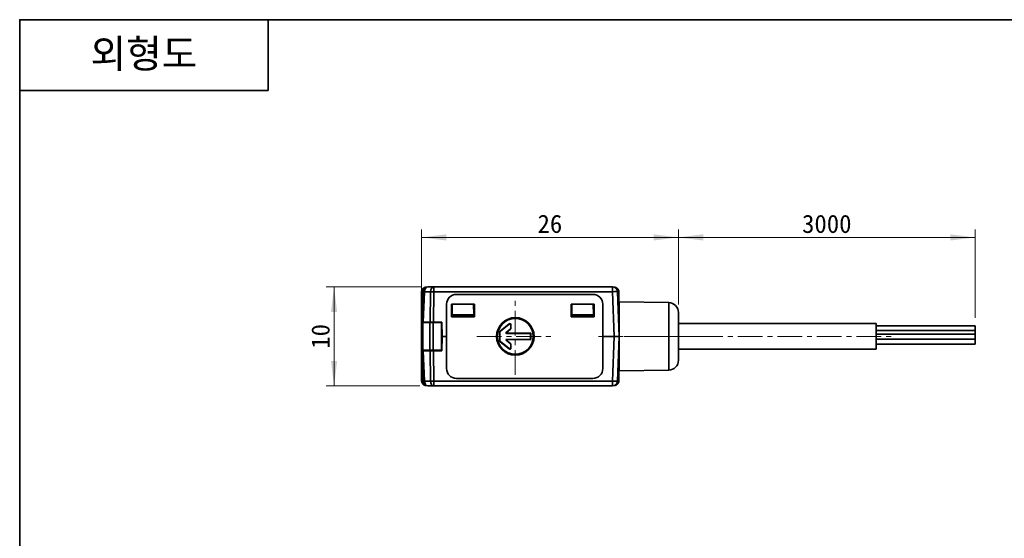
# Model space of a CAD drawing. Header units: millimetres. Extents: x 0 to 151, y 0 to 107.
# Tile 2 of 3: x 0 to 100, y 54 to 107. Entities that reach past the tile are written whole.
import ezdxf

# ---------------------------------------------------------------- set-up
doc = ezdxf.new("R2010")
doc.units = ezdxf.units.MM
doc.linetypes.add('CENTERX2', pattern=[4, 2.5, -0.5, 0.5, -0.5])
doc.layers.get('0').update_dxf_attribs({"lineweight": 0})
for name, color, linetype, lineweight in [('Dimension Layer', 3, 'Continuous', 18), ('외형선', 7, 'Continuous', 35), ('중심선2', 1, 'CENTERX2', 15)]:
    doc.layers.add(name, color=color, linetype=linetype, lineweight=lineweight)
doc.dimstyles.new('ISO-25', dxfattribs={"dimscale": 0.8, "dimtxt": 2.3, "dimasz": 3.15, "dimexe": 1, "dimexo": 1, "dimgap": 0.5, "dimtad": 1, "dimdec": 8, "dimdsep": 46, "dimtxsty": 'Standard', "dimblk": '_CAXARROW', "dimcen": 2.5, "dimdle": 6.3, "dimclrd": 1, "dimclre": 1, "dimclrt": 2, "dimadec": 8, "dimazin": 2, "dimtfac": 0.8, "dimtdec": 8, "dimtmove": 0, "dimatfit": 3, "dimfxl": 0, "dimarcsym": 0})

# ---------------------------------------------------------------- blocks, each defined once
blk = doc.blocks.new('*X3')
at = {"layer": 'Dimension Layer', "linetype": 'Continuous'}
for points in [[(31.791, 79.591), (31.476, 77.071), (32.106, 77.071)], [(31.791, 69.591), (31.476, 72.111), (32.106, 72.111)]]:
    blk.add_hatch(color=1, dxfattribs=at).paths.add_polyline_path(points, flags=0)
at = {"layer": 'Dimension Layer', "color": 1, "linetype": 'Continuous'}
for p, q in [((40.555, 79.591), (30.991, 79.591)), ((31.791, 69.591), (31.791, 79.591)), ((40.477, 69.591), (30.991, 69.591))]:
    blk.add_line(p, q, dxfattribs=at)
at = {"layer": 'Dimension Layer', "color": 2, "insert": (30.433, 74.591), "char_height": 1.84, "width": 4.76253, "attachment_point": 5, "rotation": 90}
blk.add_mtext('10', dxfattribs=at)
blk = doc.blocks.new('_CAXARROW')
blk.add_hatch(color=0).paths.add_polyline_path([(0, 0), (-1, 0.125), (-1, -0.125)], flags=0)
blk = doc.blocks.new('*X4')
at = {"layer": 'Dimension Layer', "linetype": 'Continuous'}
for points in [[(40.619, 84.602), (43.139, 84.917), (43.139, 84.287)], [(66.619, 84.602), (64.099, 84.917), (64.099, 84.287)]]:
    blk.add_hatch(color=1, dxfattribs=at).paths.add_polyline_path(points, flags=0)
at = {"layer": 'Dimension Layer', "color": 1, "linetype": 'Continuous'}
for p, q in [((40.619, 75.391), (40.619, 85.402)), ((66.619, 77.804), (66.619, 85.402)), ((40.619, 84.602), (66.619, 84.602))]:
    blk.add_line(p, q, dxfattribs=at)
at = {"layer": 'Dimension Layer', "color": 2, "insert": (53.619, 85.961), "char_height": 1.84, "width": 5.08759, "attachment_point": 5}
blk.add_mtext('26', dxfattribs=at)
blk = doc.blocks.new('*X5')
at = {"layer": 'Dimension Layer', "linetype": 'Continuous'}
for points in [[(66.619, 84.602), (69.139, 84.917), (69.139, 84.287)], [(96.622, 84.602), (94.102, 84.917), (94.102, 84.287)]]:
    blk.add_hatch(color=1, dxfattribs=at).paths.add_polyline_path(points, flags=0)
at = {"layer": 'Dimension Layer', "color": 1, "linetype": 'Continuous'}
for p, q in [((66.619, 77.804), (66.619, 85.402)), ((96.622, 76.468), (96.622, 85.402)), ((66.619, 84.602), (96.622, 84.602))]:
    blk.add_line(p, q, dxfattribs=at)
at = {"layer": 'Dimension Layer', "color": 2, "insert": (81.621, 85.961), "char_height": 1.84, "width": 10.6046, "attachment_point": 5}
blk.add_mtext('3000', dxfattribs=at)

msp = doc.modelspace()

# ---------------------------------------------------------------- linework, layer by layer
at = {"layer": '외형선'}
for p, q in [((25.1312544, 106.62832224), (25.1312544, 99.44796384)), ((0, 99.44796384), (25.1312544, 99.44796384)), ((40.63765551, 75.99100511), (40.63765551, 79.07594602)), ((40.77968599, 79.10845486), (40.67256828, 76.04100511)), ((40.81892568, 76.04100511), (40.92604338, 79.10845486)), ((41.54091912, 79.10845486), (40.92604338, 79.10845486)), ((41.13699226, 79.57528277), (41.15498224, 79.57528277)), ((41.89425714, 79.59100511), (41.2793814, 79.59100511)), ((41.54091912, 79.10845486), (41.49654952, 76.04100511)), ((41.84988753, 76.04100511), (41.89425714, 79.10845486)), ((41.89425714, 79.59100511), (41.89425714, 79.10845486)), ((41.89425714, 79.59100511), (59.96448493, 79.59100511)), ((59.96448493, 79.10845486), (41.89425714, 79.10845486)), ((44.17185108, 78.84277723), (44.17193316, 78.84100511)), ((44.17185108, 78.84277723), (57.97201518, 78.84277723)), ((44.17193316, 78.84100511), (57.97193316, 78.84100511)), ((57.97193316, 78.84100511), (57.97201518, 78.84277723)), ((59.96448493, 79.10845486), (59.96448493, 79.59100511)), ((59.96448493, 79.10845486), (60.12223775, 74.59100511)), ((60.08888408, 79.57528277), (60.10687407, 79.57528277)), ((60.62193316, 74.59100511), (60.46418034, 79.10845486)), ((60.60621082, 79.07594602), (60.60621082, 76.89100511)), ((43.1675694, 74.59100511), (43.16955042, 77.84100511)), ((43.17193316, 77.84100511), (43.16955042, 77.84100511)), ((43.17193316, 71.34100511), (43.17193316, 77.84100511)), ((43.66071554, 77.8496254), (45.98315079, 77.8496254)), ((43.66071554, 77.8496254), (43.66090894, 76.57997921)), ((43.67193316, 77.83840948), (43.66071554, 77.8496254)), ((43.67193316, 77.83840948), (43.67193316, 76.59100511)), ((43.67193316, 77.83840948), (45.97193316, 77.83840948)), ((43.73143237, 76.76421019), (43.75018258, 77.83840948)), ((45.91243396, 76.76421019), (45.89368374, 77.83840948)), ((45.92193316, 77.59100511), (45.92193316, 77.83840948)), ((45.97193316, 77.83840948), (45.98315079, 77.8496254)), ((45.97193316, 76.59100511), (45.97193316, 77.83840948)), ((45.98315079, 77.8496254), (45.98295739, 76.57997921)), ((55.76071554, 77.8496254), (58.08315079, 77.8496254)), ((55.76071554, 77.8496254), (55.76090894, 76.5799792)), ((55.77193316, 77.83840948), (55.76071554, 77.8496254)), ((55.77193316, 77.83840948), (55.77193316, 76.59100511)), ((55.77193316, 77.83840948), (58.07193316, 77.83840948)), ((55.83143237, 76.76421019), (55.85018258, 77.83840948)), ((58.01243396, 76.76421019), (57.99368374, 77.83840948)), ((58.07193316, 77.83840948), (58.08315079, 77.8496254)), ((58.07193316, 76.59100511), (58.07193316, 77.83840948)), ((58.08315079, 77.8496254), (58.08295739, 76.57997921)), ((58.97431591, 77.84100511), (58.97193316, 77.84100511)), ((58.97193316, 77.84100511), (58.97193316, 71.34100511)), ((58.97431591, 77.84100511), (58.97629693, 74.59100511)), ((65.63938557, 78.00342515), (60.62193316, 78.09100511)), ((60.62193316, 78.09100511), (60.62193316, 74.59100511)), ((65.63938557, 74.59100511), (65.63938557, 78.00342515)), ((43.67193316, 77.24100511), (43.73975485, 77.24100511)), ((43.73143237, 76.76421019), (43.7285682, 76.60012233)), ((45.91243396, 76.76421019), (43.73143237, 76.76421019)), ((45.8980022, 77.59100511), (45.97193316, 77.59100511)), ((45.91243396, 76.76421019), (45.91529813, 76.60012233)), ((45.91371176, 76.69100511), (45.97193316, 76.69100511)), ((55.84264036, 77.59100511), (55.77193316, 77.59100511)), ((55.83015457, 76.69100511), (55.77193316, 76.69100511)), ((55.83143237, 76.76421019), (55.8285682, 76.60012233)), ((58.01243396, 76.76421019), (55.83143237, 76.76421019)), ((55.84264036, 77.40631549), (55.84264036, 77.59100511)), ((58.00411148, 77.24100511), (58.07193316, 77.24100511)), ((58.01243396, 76.76421019), (58.01529813, 76.60012233)), ((60.62193316, 76.89100511), (60.54161539, 76.89100511)), ((66.62193316, 74.59111037), (66.62193316, 77.00357746)), ((40.6193359, 73.19100511), (40.6193359, 75.99100511)), ((40.76578251, 75.99100511), (40.6193359, 75.99100511)), ((40.67256828, 76.04100511), (40.67082224, 75.99100511)), ((40.67256828, 76.04100511), (40.81892568, 76.04100511)), ((40.76578251, 75.99100511), (40.76578251, 73.19100511)), ((41.47288929, 75.99100511), (40.76578251, 75.99100511)), ((40.81892568, 76.04100511), (41.49654952, 76.04100511)), ((41.1193359, 75.99100511), (41.1193359, 76.04100511)), ((41.26578251, 76.04100511), (41.26578251, 75.99100511)), ((41.47288929, 73.19100511), (41.47288929, 75.99100511)), ((41.82644268, 75.99100511), (41.47288929, 75.99100511)), ((41.49654952, 76.04100511), (41.84988753, 76.04100511)), ((41.67288929, 75.99100511), (41.67288929, 76.04100511)), ((41.82644268, 75.99100511), (41.82644268, 73.19100511)), ((42.66836004, 75.99100511), (41.82644268, 75.99100511)), ((42.6829508, 76.04100511), (41.84988753, 76.04100511)), ((42.02644268, 76.04100511), (42.02644268, 75.99100511)), ((42.4193359, 75.99100511), (42.4193359, 76.04100511)), ((42.46156081, 76.04100511), (42.46258127, 75.99100511)), ((42.66836004, 73.19100511), (42.66836004, 75.99100511)), ((42.6829508, 76.04100511), (42.72272112, 74.59100511)), ((43.66090894, 76.57997921), (43.67193316, 76.59100511)), ((45.98295739, 76.57997921), (43.66090894, 76.57997921)), ((45.97193316, 76.59100511), (43.67193316, 76.59100511)), ((43.7285682, 76.60012233), (43.72840906, 76.59100511)), ((45.91529813, 76.60012233), (43.7285682, 76.60012233)), ((45.91545727, 76.59100511), (45.91529813, 76.60012233)), ((45.97193316, 76.59100511), (45.98295739, 76.57997921)), ((49.50702302, 75.86143719), (48.59198041, 75.12940311)), ((48.6094408, 75.12101121), (49.48956263, 75.82510868)), ((49.50702302, 75.86143719), (49.48956263, 75.82510868)), ((49.65193316, 75.74706937), (49.66939355, 75.78339788)), ((49.65193316, 75.74706937), (49.65193316, 75.40303831)), ((49.66939355, 75.78339788), (49.66939355, 75.39464642)), ((55.77193316, 76.59100511), (55.76090894, 76.5799792)), ((58.08295739, 76.57997921), (55.76090894, 76.5799792)), ((58.07193316, 76.59100511), (55.77193316, 76.59100511)), ((55.8285682, 76.60012233), (55.82840906, 76.59100511)), ((58.01529813, 76.60012233), (55.8285682, 76.60012233)), ((58.01545727, 76.59100511), (58.01529813, 76.60012233)), ((58.07193316, 76.59100511), (58.08295739, 76.57997921)), ((86.62193316, 75.89100511), (66.62193316, 75.89100511)), ((86.62193316, 74.59100511), (86.62193316, 75.89100511)), ((48.55447278, 75.0513638), (48.57193316, 75.0429719)), ((48.55447278, 74.13064642), (48.55447278, 75.0513638)), ((48.57193316, 74.13903831), (48.57193316, 75.0429719)), ((48.6094408, 75.12101121), (48.59198041, 75.12940311)), ((49.61442553, 75.324999), (49.18316966, 74.97999431)), ((49.2329454, 74.99745469), (49.18316966, 74.97999431)), ((49.21438539, 74.89100511), (49.26416112, 74.90846549)), ((49.21438539, 74.89100511), (51.67193316, 74.89100511)), ((49.2329454, 74.99745469), (49.63188592, 75.31660711)), ((49.26416112, 74.90846549), (51.68939355, 74.90846549)), ((49.61442553, 75.324999), (49.63188592, 75.31660711)), ((49.66939355, 75.39464642), (49.65193316, 75.40303831)), ((51.67193316, 74.89100511), (51.68939355, 74.90846549)), ((51.67193316, 74.89100511), (51.67193316, 74.29100511)), ((51.68939355, 74.90846549), (51.68939355, 74.27354472)), ((96.62193316, 75.66835538), (86.62193316, 75.66835538)), ((96.62193316, 75.16835538), (86.62193316, 75.16835538)), ((96.62193316, 75.16835538), (86.62193316, 75.16835538)), ((96.62193316, 74.80232997), (86.62193316, 74.80232997)), ((96.62193316, 75.16835538), (96.62193316, 75.66835538)), ((96.62193316, 75.16835538), (96.62193316, 75.66835538)), ((96.62193316, 74.80232997), (96.62193316, 75.16835538)), ((96.62193316, 74.80232997), (96.62193316, 75.16835538)), ((96.62193316, 74.30232997), (96.62193316, 74.80232997)), ((96.62193316, 74.30232997), (96.62193316, 74.80232997)), ((42.66836004, 74.59100511), (42.72272112, 74.59100511)), ((42.6829508, 73.14100511), (42.72272112, 74.59100511)), ((43.1675694, 74.59100511), (42.72272112, 74.59100511)), ((43.16955042, 71.34100511), (43.1675694, 74.59100511)), ((48.57193316, 74.13903831), (48.55447278, 74.13064642)), ((48.59198041, 74.05260711), (48.6094408, 74.060999)), ((48.59198041, 74.05260711), (49.50702302, 73.32057302)), ((49.48956263, 73.35690153), (48.6094408, 74.060999)), ((49.18316966, 74.20201591), (49.2329454, 74.18455553)), ((49.18316966, 74.20201591), (49.61442553, 73.85701121)), ((49.26416112, 74.27354472), (49.21438539, 74.29100511)), ((51.67193316, 74.29100511), (49.21438539, 74.29100511)), ((49.63188592, 73.86540311), (49.2329454, 74.18455553)), ((51.68939355, 74.27354472), (49.26416112, 74.27354472)), ((49.63188592, 73.86540311), (49.61442553, 73.85701121)), ((49.65193316, 73.7789719), (49.66939355, 73.7873638)), ((49.65193316, 73.7789719), (49.65193316, 73.43494085)), ((49.66939355, 73.7873638), (49.66939355, 73.39861234)), ((51.67193316, 74.29100511), (51.68939355, 74.27354472)), ((58.97629693, 74.59100511), (58.97431591, 71.34100511)), ((60.12223775, 74.59100511), (58.97629693, 74.59100511)), ((60.12223775, 74.59100511), (59.96448493, 70.07355536)), ((60.46418034, 70.07355536), (60.62193316, 74.59100511)), ((60.62193316, 74.59100511), (60.62193316, 71.09100511)), ((65.63938557, 71.17858507), (65.63938557, 74.59100511)), ((66.62193316, 72.17843276), (66.62193316, 74.59111037)), ((86.62193316, 73.29100511), (86.62193316, 74.59100511)), ((96.62193316, 74.30232997), (86.62193316, 74.30232997)), ((96.62193316, 74.30232997), (86.62193316, 74.30232997)), ((86.62193316, 73.80232997), (96.62193316, 73.80232997)), ((96.62193316, 73.80232997), (96.62193316, 74.30232997)), ((96.62193316, 73.80232997), (96.62193316, 74.30232997)), ((40.6193359, 73.19100511), (40.76578251, 73.19100511)), ((40.63765551, 70.10607237), (40.63765551, 73.19100511)), ((40.67256828, 73.14100511), (40.67082224, 73.19100511)), ((40.67256828, 73.14100511), (40.77968599, 70.07355536)), ((40.81892568, 73.14100511), (40.67256828, 73.14100511)), ((40.76578251, 73.19100511), (41.47288929, 73.19100511)), ((40.92604338, 70.07355536), (40.81892568, 73.14100511)), ((41.49654952, 73.14100511), (40.81892568, 73.14100511)), ((41.1193359, 73.14100511), (41.1193359, 73.19100511)), ((41.26578251, 73.19100511), (41.26578251, 73.14100511)), ((41.47288929, 73.19100511), (41.82644268, 73.19100511)), ((41.49654952, 73.14100511), (41.54091912, 70.07355536)), ((41.84988753, 73.14100511), (41.49654952, 73.14100511)), ((41.67288929, 73.14100511), (41.67288929, 73.19100511)), ((41.82644268, 73.19100511), (42.66836004, 73.19100511)), ((41.89425714, 70.07355536), (41.84988753, 73.14100511)), ((41.84988753, 73.14100511), (42.6829508, 73.14100511)), ((42.02644268, 73.19100511), (42.02644268, 73.14100511)), ((42.4193359, 73.19100511), (42.4193359, 73.14100511)), ((42.46775841, 73.14100511), (42.4688958, 73.19100511)), ((49.48956263, 73.35690153), (49.50702302, 73.32057302)), ((49.66939355, 73.39861234), (49.65193316, 73.43494085)), ((66.62193316, 73.29100511), (86.62193316, 73.29100511)), ((60.54161539, 72.29100511), (60.62193316, 72.29100511)), ((60.60621082, 72.29100511), (60.60621082, 70.1060724)), ((43.16955042, 71.34100511), (43.17193316, 71.34100511)), ((58.97193316, 71.34100511), (58.97431591, 71.34100511)), ((60.62193316, 71.09100511), (65.63938557, 71.17858507)), ((40.92604338, 70.07355536), (41.54091912, 70.07355536)), ((41.89425714, 70.07355536), (59.96448493, 70.07355536)), ((41.89425714, 70.07355536), (41.89425714, 69.59100511)), ((44.17193316, 70.34100511), (44.17185108, 70.33923299)), ((57.97201518, 70.33923299), (44.17185108, 70.33923299)), ((57.97193316, 70.34100511), (44.17193316, 70.34100511)), ((57.97201518, 70.33923299), (57.97193316, 70.34100511)), ((59.96448493, 69.59100511), (59.96448493, 70.07355536)), ((41.15498223, 69.60672745), (41.13700043, 69.60672745)), ((41.2793814, 69.59100511), (41.89425714, 69.59100511)), ((59.96448493, 69.59100511), (41.89425714, 69.59100511)), ((60.10686587, 69.60672745), (60.0888841, 69.60672745))]:
    msp.add_line(p, q, dxfattribs=at)
msp.add_lwpolyline([(0, 0), (0, 106.62832224), (150.7875264, 106.62832224), (150.7875264, 0)], close=True, dxfattribs=at)
for radius in [1.9, 1.85, 1.81507923]:
    msp.add_circle((50.12193316, 74.59100511), radius, dxfattribs=at)
for centre, radius, start, end in [((41.2793814, 79.09100511), 0.5, 90, 178), ((44.17193316, 77.84039411), 1.00238293, 90.0046917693, 179.9650756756), ((44.17193316, 77.84100511), 1, 90, 180), ((57.97193316, 77.84100511), 1, 0, 90), ((57.97193316, 77.84039411), 1.00238293, 0.0349242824, 89.9953121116), ((59.96448493, 79.09100511), 0.5, 2, 90), ((65.62193316, 77.00357746), 1, 360, 88.9999999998), ((49.55187221, 75.7468158), 0.1003244, 0.1451957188, 128.5146125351), ((49.56933259, 75.78314431), 0.1003244, 0.1451957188, 128.5146125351), ((48.65453373, 75.05130522), 0.10007503, 128.6933485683, 179.9664596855), ((48.67199412, 75.04291333), 0.10007503, 128.6933485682, 179.9664596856), ((49.2145591, 74.94103559), 0.05027748, 128.8587486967, 269.8010595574), ((49.26433484, 74.95849597), 0.05027748, 128.8587486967, 269.8010595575), ((49.55187221, 75.40309689), 0.10007503, 308.6933485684, 359.9664596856), ((49.56933259, 75.39470499), 0.10007503, 308.6933485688, 359.9664596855), ((48.65453373, 74.13070499), 0.10007503, 180.0335403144, 231.3066514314), ((48.67199412, 74.13909689), 0.10007503, 180.0335403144, 231.3066514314), ((49.2145591, 74.24097463), 0.05027748, 90.1989404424, 231.1412513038), ((49.26433484, 74.22351425), 0.05027748, 90.1989404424, 231.141251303), ((49.55187221, 73.77891333), 0.10007503, 0.0335403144, 51.3066514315), ((49.56933259, 73.78730522), 0.10007503, 0.0335403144, 51.3066514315), ((49.55187221, 73.43519442), 0.1003244, 231.4853874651, 359.8548042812), ((49.56933259, 73.39886591), 0.1003244, 231.4853874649, 359.8548042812), ((65.62193316, 72.17843276), 1, 271.0000000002, 0), ((44.17193316, 71.34161611), 1.00238293, 180.0349242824, 269.9953082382), ((44.17193316, 71.34100511), 1, 180, 270), ((57.97193316, 71.34100511), 1, 270, 0), ((57.97193316, 71.34161611), 1.00238293, 270.0046880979, 359.9650756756), ((41.2793814, 70.09100511), 0.5, 182, 270), ((59.96448493, 70.09100511), 0.5, 270, 358)]:
    msp.add_arc(centre, radius, start, end, dxfattribs=at)
for centre, major_axis, ratio, start_param, end_param in [((41.2793814, 79.09100511), (0.49969541, -0.01744975), 0.0144543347, 2.3566991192, 3.1415926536), ((41.2793814, 79.09100511), (0, 0.5), 0.7071067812, 0, 1.5358897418), ((41.89425714, 79.09100511), (0, -0.5), 0.7071067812, 3.1415926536, 4.6774823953), ((41.89425714, 79.09100511), (0.4999477, -0.00723157), 0.0348958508, 1.5713010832, 2.3561946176), ((59.96448493, 79.09100511), (0.49969541, 0.01744975), 0.0348782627, 0, 1.5695783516), ((41.2793814, 70.09100511), (-0.49969541, -0.01744975), 0.0144543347, 0, 0.7848935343), ((41.2793814, 70.09100511), (0, 0.5), 0.7071067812, 1.6057029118, 3.141592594), ((41.89425714, 70.09100511), (-0.4999477, -0.00723157), 0.0348958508, 0.785398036, 1.5702915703), ((41.89425714, 70.09100511), (0, -0.5), 0.7071067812, 4.7472955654, 6.2831853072), ((59.96448493, 70.09100511), (-0.49969541, 0.01744975), 0.0348782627, 1.572014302, 3.1415941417)]:
    msp.add_ellipse(centre, major_axis=major_axis, ratio=ratio, start_param=start_param, end_param=end_param, dxfattribs=at)
for points in [[(41.13699226, 79.57528277), (41.11055184, 79.57528277), (41.05850839, 79.57115571), (40.98194589, 79.55283305), (40.90912261, 79.52266742), (40.84218385, 79.48165045), (40.7823599, 79.43057837), (40.73128783, 79.37075442), (40.69027085, 79.30381566), (40.66010523, 79.23099238), (40.64178257, 79.15442988), (40.63765551, 79.10238643), (40.63765551, 79.07594602)], [(60.60621082, 79.07594602), (60.60621082, 79.10238643), (60.60208376, 79.15442988), (60.5837611, 79.23099238), (60.55359548, 79.30381566), (60.5125785, 79.37075442), (60.46150642, 79.43057837), (60.40168247, 79.48165045), (60.33474371, 79.52266742), (60.26192044, 79.55283305), (60.18535793, 79.57115571), (60.13331449, 79.57528277), (60.10687407, 79.57528277)], [(60.12223775, 74.59100511), (60.14844378, 74.59100511), (60.20083634, 74.59100511), (60.27728831, 74.59100511), (60.35018899, 74.59100511), (60.41718061, 74.59100511), (60.47707295, 74.59100511), (60.52820359, 74.59100511), (60.56926609, 74.59100511), (60.59945905, 74.59100511), (60.61779911, 74.59100511), (60.62193316, 74.59100511), (60.62193316, 74.59100511)], [(41.13700043, 69.60672745), (41.11055527, 69.60672745), (41.05852845, 69.61085193), (40.98196066, 69.62917194), (40.9091335, 69.65933708), (40.84218927, 69.70035541), (40.78235972, 69.75143151), (40.73128348, 69.81126118), (40.69026519, 69.87820534), (40.66010001, 69.95103255), (40.64177999, 70.02760035), (40.63765551, 70.0796272), (40.63765551, 70.10607237)], [(60.10686587, 69.60672745), (60.13331087, 69.60672745), (60.18533759, 69.61085185), (60.26190679, 69.62917221), (60.33473503, 69.65933816), (60.40167867, 69.70035666), (60.4615066, 69.75143168), (60.51258161, 69.8112596), (60.55360011, 69.87820325), (60.58376607, 69.95103149), (60.60208643, 70.02760069), (60.60621082, 70.0796274), (60.60621082, 70.1060724)]]:
    msp.add_open_spline(points, degree=3, dxfattribs=at)
at = {"layer": '중심선2'}
for p, q in [((50.12193316, 70.69100511), (50.12193316, 78.49100511)), ((46.22193316, 74.59100511), (54.02193316, 74.59100511)), ((58.54161539, 74.59100511), (62.62193316, 74.59100511)), ((67.63938557, 74.59100511), (58.62193316, 74.59100511)), ((63.63938557, 74.59100511), (68.62193316, 74.59100511)), ((64.62193316, 74.59100511), (88.62193316, 74.59100511))]:
    msp.add_line(p, q, dxfattribs=at)

# ---------------------------------------------------------------- texts
at = {"layer": '외형선', "insert": (12.5656272, 103.03814304), "char_height": 2.87214336, "width": 25.1312544, "attachment_point": 5}
msp.add_mtext('{\\ftahoma|b1|i0|c0|p34;외형도}', dxfattribs=at)

# ---------------------------------------------------------------- dimensions: what is measured, and where the dimension line sits
at = {"layer": 'Dimension Layer'}
dim = msp.add_linear_dim(base=(66.6193358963, 84.6023606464), p1=(40.6193358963, 74.5910051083), p2=(66.6193358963, 77.0035774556), dimstyle='ISO-25', override={"dimscale": 0.8, "dimsah": 1, "dimtfill": 1, "dimtolj": 1, "dimtzin": 8}, dxfattribs=at)
dim.commit()
dim.dimension.update_dxf_attribs({"geometry": '*X4', "text_midpoint": (53.6193363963, 85.9611288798)})
dim = msp.add_linear_dim(base=(96.62193316, 84.60236065), p1=(66.6193359, 77.00357746), p2=(96.62193316, 75.66835538), text='3000', dimstyle='ISO-25', override={"dimscale": 0.8, "dimsah": 1, "dimtfac": 1, "dimtfill": 1, "dimtolj": 1}, dxfattribs=at)
dim.commit()
dim.dimension.update_dxf_attribs({"geometry": '*X5', "text_midpoint": (81.62063503, 85.96112888)})
dim = msp.add_linear_dim(base=(31.7911914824, 79.5910051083), p1=(41.2767841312, 69.5910051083), p2=(41.3547831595, 79.5910051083), angle=90, dimstyle='ISO-25', override={"dimscale": 0.8, "dimsah": 1, "dimtfill": 1, "dimtolj": 1, "dimtzin": 8}, dxfattribs=at)
dim.commit()
dim.dimension.update_dxf_attribs({"geometry": '*X3', "text_midpoint": (30.433168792, 74.5910056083)})

doc.saveas('drawing.dxf')
